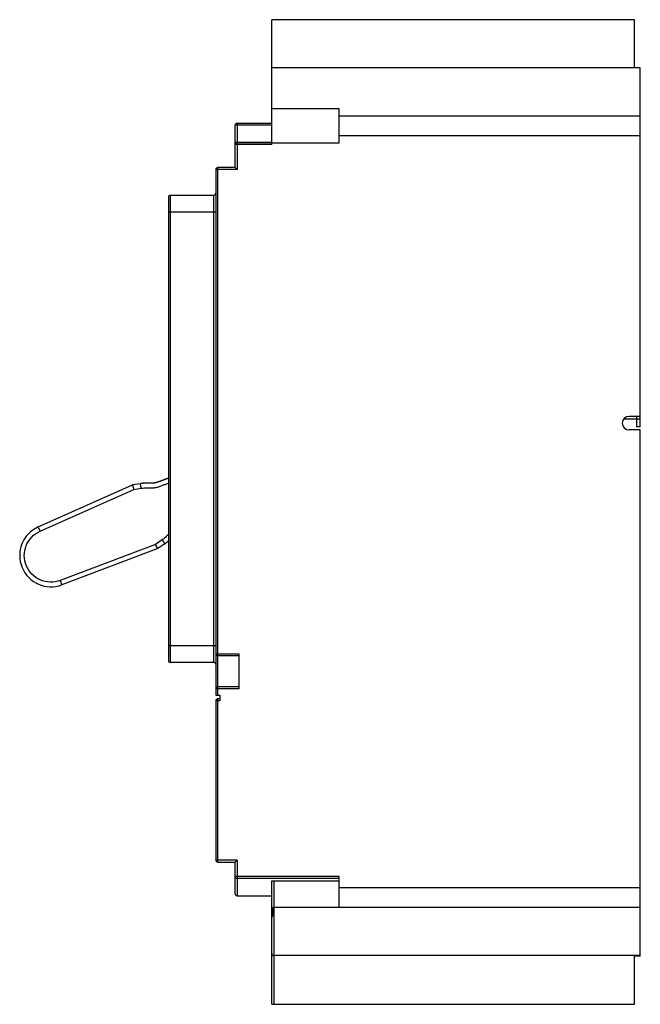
# Model space of a CAD drawing. Header units: millimetres. Extents: x 29 to 190, y 25 to 280.
import ezdxf

# ---------------------------------------------------------------- set-up
doc = ezdxf.new("R2010")
doc.units = ezdxf.units.MM
doc.header["$LTSCALE"] = 19.912852
doc.layers.get('0').update_dxf_attribs({"linetype": 'CONTINUOUS'})

msp = doc.modelspace()

# ---------------------------------------------------------------- linework, layer by layer
at = {"color": 7, "linetype": 'Continuous'}
for p, q in [((94.78, 247.9), (94.78, 280.23)), ((188.78, 280.23), (94.78, 280.23)), ((188.78, 267.73), (188.78, 280.23)), ((190.28, 267.73), (94.78, 267.73)), ((190.28, 174.82), (190.28, 267.73)), ((94.78, 257.23), (112.28, 257.23)), ((112.28, 248.23), (112.28, 257.23)), ((190.28, 255.28), (112.28, 255.28)), ((85.28, 241.94), (85.28, 252.9)), ((94.78, 252.9), (85.28, 252.9)), ((85.78, 253.4), (85.78, 241.44)), ((85.78, 253.4), (94.78, 253.4)), ((190.28, 250.18), (112.28, 250.18)), ((85.28, 248.51), (94.78, 248.51)), ((94.78, 247.9), (85.28, 247.9)), ((85.78, 248.4), (94.78, 248.4)), ((112.28, 248.23), (94.78, 248.23)), ((80.28, 241.44), (80.28, 105.33)), ((85.78, 241.44), (80.28, 241.44)), ((80.78, 115.54), (80.78, 241.94)), ((85.28, 241.94), (80.78, 241.94)), ((85.28, 241.94), (85.78, 241.44)), ((68.48, 234.77), (68.48, 113.79)), ((68.48, 234.77), (79.78, 234.77)), ((79.78, 113.79), (79.78, 234.77)), ((67.98, 234.27), (67.98, 114.29)), ((80.28, 230.38), (67.98, 230.38)), ((189.28, 176.74), (186.03, 176.74)), ((190.28, 177.48), (187.36, 177.48)), ((189.28, 177.48), (189.28, 174.82)), ((189.28, 176.82), (190.28, 176.82)), ((190.28, 173.98), (187.36, 173.98)), ((190.28, 174.82), (189.28, 174.82)), ((190.28, 37.74), (190.28, 173.98)), ((34.25, 148.85), (58.66, 159.76)), ((34.74, 147.76), (59.01, 158.59)), ((60.74, 160.07), (58.66, 159.76)), ((58.66, 159.76), (59.01, 158.59)), ((59.01, 158.59), (60.93, 158.89)), ((60.93, 158.89), (60.74, 160.07)), ((34.74, 147.76), (34.25, 148.85)), ((66.41, 145.51), (64.69, 144.32)), ((64.69, 144.32), (39.96, 134.99)), ((65.25, 143.24), (40.41, 133.88)), ((65.25, 143.25), (64.69, 144.32)), ((67.11, 144.53), (65.25, 143.25)), ((39.99, 135), (40.41, 133.88)), ((67.98, 118.19), (80.28, 118.19)), ((80.28, 116.04), (86.28, 116.04)), ((80.78, 115.54), (86.28, 115.54)), ((80.78, 105.33), (80.78, 115.46)), ((86.28, 116.04), (86.28, 106.94)), ((79.78, 113.79), (68.48, 113.79)), ((86.28, 107.44), (80.78, 107.44)), ((86.28, 106.94), (80.28, 106.94)), ((80.28, 105.33), (81.28, 105.33)), ((81.28, 105.33), (81.28, 103.86)), ((81.28, 103.86), (80.28, 103.86)), ((80.28, 103.86), (80.28, 62.57)), ((81.28, 104.36), (80.78, 104.36)), ((80.78, 62.07), (80.78, 104.36)), ((85.78, 62.57), (80.28, 62.57)), ((80.78, 62.07), (85.28, 62.07)), ((85.28, 62.07), (85.78, 62.57)), ((85.28, 53.86), (85.28, 62.07)), ((85.78, 62.57), (85.78, 53.36)), ((112.28, 58.36), (85.28, 58.36)), ((112.28, 57.86), (85.78, 57.86)), ((94.78, 57.24), (112.28, 57.24)), ((94.78, 25.24), (94.78, 57.24)), ((95.28, 57.24), (95.28, 25.24)), ((112.28, 50.32), (112.28, 58.36)), ((190.28, 55.4), (112.28, 55.4)), ((85.78, 53.36), (94.78, 53.36)), ((190.28, 50.31), (95.08, 50.32)), ((95.08, 50.32), (95.08, 48.21)), ((190.28, 37.86), (95.28, 37.86)), ((190.28, 37.74), (188.78, 37.74)), ((188.78, 25.24), (188.78, 37.74)), ((94.78, 25.24), (188.78, 25.24))]:
    msp.add_line(p, q, dxfattribs=at)
for centre, radius, start, end in [((85.78, 252.9), 0.5, 90, 180), ((85.78, 247.9), 0.5, 90, 180), ((80.78, 241.44), 0.5, 90, 180), ((68.48, 234.28), 0.5, 90, 180), ((79.78, 235.28), 0.5, 270, 360), ((187.36, 175.73), 1.75, 90.0039, 270), ((16.27, 295.7), 143.82, 290.5424, 291.0726), ((37.56, 141.46), 8.1, 114.1255, 290.6427), ((80.78, 116.04), 0.5, 180, 269.9999), ((68.48, 114.29), 0.5, 180, 270), ((79.78, 113.29), 0.5, 0, 90), ((80.78, 106.94), 0.5, 89.9998, 180), ((80.78, 103.86), 0.5, 89.9998, 180), ((80.78, 62.57), 0.5, 180, 270), ((85.78, 58.36), 0.5, 180, 270), ((85.78, 53.86), 0.5, 180, 270), ((95.28, 47.75), 0.5, 113.4885, 179.9978), ((95.28, 38.36), 0.5, 180, 270)]:
    msp.add_arc(centre, radius, start, end, dxfattribs=at)
for points, knots in [([(67.98, 161.5), (67.97, 161.49), (67.86, 161.45), (67.66, 161.38), (67.39, 161.27), (67.14, 161.18), (66.89, 161.08), (66.65, 160.99), (66.43, 160.91), (66.22, 160.83), (66.03, 160.76), (65.86, 160.7), (65.71, 160.65), (65.56, 160.59), (65.43, 160.55), (65.31, 160.5), (65.2, 160.47), (65.1, 160.43), (65.01, 160.4), (64.93, 160.38), (64.85, 160.36), (64.78, 160.34), (64.72, 160.32), (64.65, 160.31), (64.59, 160.29), (64.53, 160.28), (64.46, 160.27), (64.4, 160.25), (64.33, 160.24), (64.25, 160.23), (64.16, 160.22), (64.06, 160.21), (63.94, 160.2), (63.82, 160.19), (63.68, 160.18), (63.54, 160.18), (63.41, 160.18), (63.27, 160.18), (63.14, 160.18), (63.01, 160.18), (62.88, 160.19), (62.75, 160.19), (62.61, 160.19), (62.47, 160.19), (62.33, 160.19), (62.19, 160.19), (62.05, 160.19), (61.9, 160.18), (61.75, 160.18), (61.58, 160.17), (61.39, 160.15), (61.19, 160.13), (60.97, 160.11), (60.81, 160.09), (60.74, 160.07)], [0, 0, 0, 0, 0.006057, 0.046103, 0.083303, 0.118912, 0.153572, 0.187102, 0.218821, 0.247986, 0.2742, 0.297656, 0.319009, 0.339, 0.35804, 0.376073, 0.392857, 0.408161, 0.421893, 0.434202, 0.445446, 0.456071, 0.466479, 0.476889, 0.487319, 0.49772, 0.508132, 0.518801, 0.530163, 0.542721, 0.55688, 0.572858, 0.590639, 0.609904, 0.630162, 0.650824, 0.670819, 0.689301, 0.70662, 0.723705, 0.740926, 0.758139, 0.775293, 0.79245, 0.809633, 0.826802, 0.843954, 0.861341, 0.879546, 0.899313, 0.921503, 0.946373, 0.973665, 1, 1, 1, 1]), ([(60.93, 158.89), (61.21, 158.93), (61.78, 158.99), (62.66, 158.99), (63.57, 158.97), (64.51, 159.02), (65.42, 159.26), (66.29, 159.58), (67.14, 159.9), (67.7, 160.11), (67.98, 160.21)], [0, 0, 0, 0, 0.118226, 0.238097, 0.363311, 0.494347, 0.625291, 0.752135, 0.875779, 1, 1, 1, 1]), ([(39.96, 134.99), (39.14, 134.68), (37.35, 134.39), (34.72, 134.98), (32.49, 136.52), (31.01, 138.78), (30.48, 141.43), (30.99, 144.09), (32.46, 146.36), (33.94, 147.4), (34.74, 147.76)], [0, 0, 0, 0, 0.12502, 0.249998, 0.374999, 0.499997, 0.624996, 0.749995, 0.874983, 1, 1, 1, 1]), ([(67.97, 146.92), (67.72, 146.66), (67.23, 146.16), (66.69, 145.71), (66.41, 145.51)], [0, 0, 0, 0, 0.505658, 1, 1, 1, 1]), ([(67.11, 144.53), (67.11, 144.53), (67.1, 144.55), (67.09, 144.55), (67.08, 144.58), (67.05, 144.61), (67.02, 144.65), (66.97, 144.72), (66.9, 144.83), (66.79, 144.97), (66.67, 145.14), (66.54, 145.32), (66.45, 145.45), (66.41, 145.51)], [0, 0, 0, 0, 0.004849, 0.019273, 0.043089, 0.076116, 0.118107, 0.168579, 0.292815, 0.444229, 0.6172, 0.805279, 1, 1, 1, 1]), ([(67.11, 144.53), (67.17, 144.58), (67.29, 144.67), (67.46, 144.8), (67.6, 144.92), (67.73, 145.03), (67.85, 145.13), (67.95, 145.21), (68, 145.27), (68.02, 145.28)], [0, 0, 0, 0, 0.196328, 0.37335, 0.531457, 0.674265, 0.80627, 0.932237, 1, 1, 1, 1]), ([(95.08, 50.32), (95.1, 50.31), (95.16, 50.31), (95.23, 50.31), (95.28, 50.31)], [0, 0, 0, 0, 0.240643, 1, 1, 1, 1])]:
    msp.add_open_spline(points, degree=3, knots=knots, dxfattribs=at)

doc.saveas('drawing.dxf')
